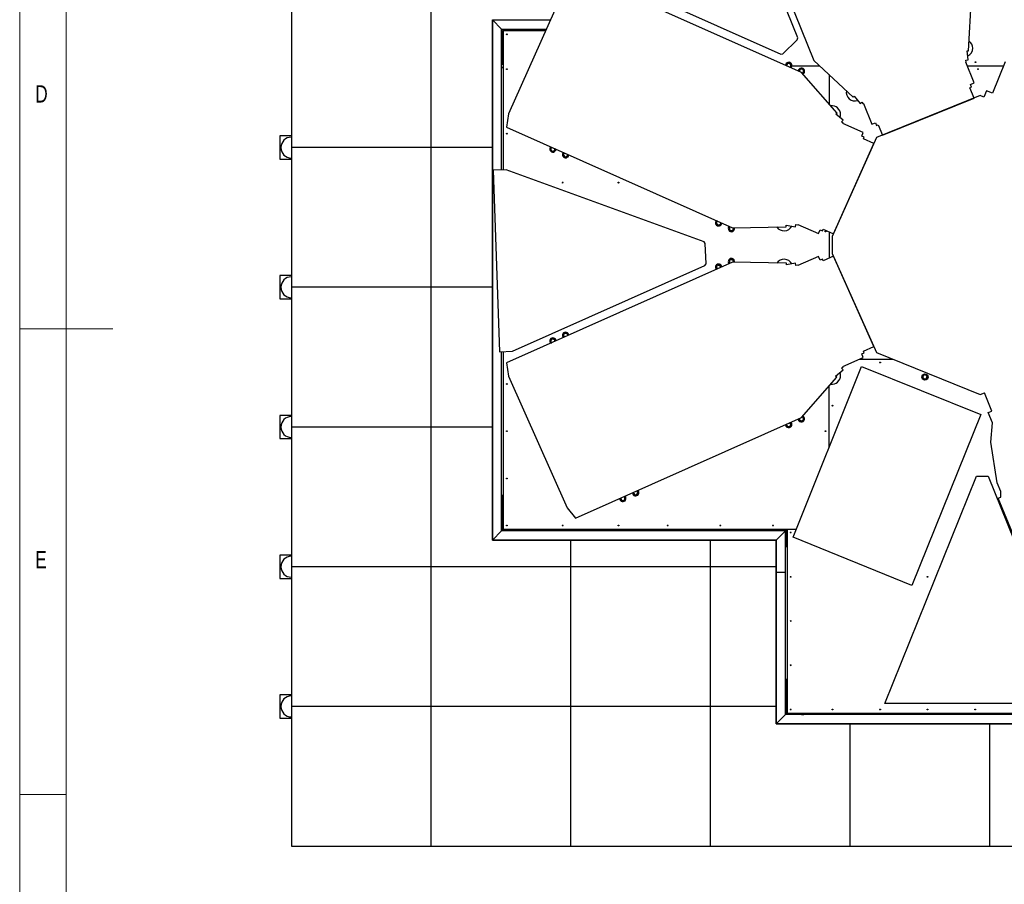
# Model space of a CAD drawing. Header units: millimetres. Extents: x 5 to 589, y 5 to 415.
# Tile 21 of 120: x 5 to 111, y 150 to 243. Entities that reach past the tile are written whole.
import ezdxf

# ---------------------------------------------------------------- set-up
doc = ezdxf.new("R2010")
doc.units = ezdxf.units.MM
doc.layers.add('NOTES', color=6, linetype='Continuous')
doc.layers.add('TRAIT-FORT', color=4, linetype='Continuous', lineweight=25)
doc.styles.add('SLDTEXTSTYLE0', font='TXT', dxfattribs={"width": 0.75})

msp = doc.modelspace()

# ---------------------------------------------------------------- linework, layer by layer
at = {"color": 7, "linetype": 'Continuous', "lineweight": 18}
for p, q in [((5, 415), (5, 5)), ((10, 410), (10, 10)), ((5, 210), (15, 210)), ((10, 160), (5, 160))]:
    msp.add_line(p, q, dxfattribs=at)
at = {"layer": 'TRAIT-FORT', "color": 4, "linetype": 'Continuous', "lineweight": 25}
for p, q in [((80.382, 263.464), (90.337, 238.824)), ((88.592, 241.276), (80.107, 262.276)), ((66.08, 248.73), (86.771, 239.518)), ((89.009, 237.542), (64.732, 248.351)), ((63.83, 247.247), (57.525, 233.087)), ((106.955, 239.867), (107.259, 245.661)), ((34.189, 244.476), (34.189, 229.476)), ((49.189, 244.476), (49.189, 229.476)), ((55.782, 243.192), (56.782, 242.192)), ((55.782, 187.342), (55.782, 243.192)), ((55.782, 243.192), (62.024, 243.192)), ((55.782, 243.192), (55.782, 229.476)), ((56.782, 227.083), (56.782, 242.192)), ((56.782, 242.192), (61.579, 242.192)), ((56.832, 238.392), (56.832, 242.142)), ((56.832, 242.142), (60.582, 242.142)), ((61.501, 242.017), (56.957, 242.017)), ((56.957, 242.017), (56.957, 227.089)), ((60.582, 242.142), (60.582, 242.017)), ((88.545, 241.058), (88.592, 241.276)), ((86.991, 239.557), (88.545, 241.058)), ((86.771, 239.518), (86.991, 239.557)), ((106.79, 239.876), (106.955, 239.867)), ((106.911, 238.89), (106.79, 239.876)), ((56.782, 238.908), (56.832, 238.908)), ((56.832, 238.858), (56.782, 238.858)), ((56.782, 238.108), (56.957, 238.108)), ((56.957, 238.058), (56.782, 238.058)), ((56.957, 238.392), (56.832, 238.392)), ((87.957, 238.267), (90.935, 238.267)), ((87.957, 238.267), (90.935, 238.267)), ((90.337, 238.824), (94.554, 234.893)), ((106.654, 238.649), (106.687, 238.662)), ((107.553, 236.424), (106.654, 238.649)), ((106.663, 238.86), (106.911, 238.89)), ((106.687, 238.662), (106.663, 238.86)), ((106.808, 238.267), (110.702, 238.267)), ((106.808, 238.267), (110.702, 238.267)), ((110.868, 238.68), (109.515, 235.33)), ((92.815, 233.163), (89.009, 237.542)), ((89.067, 237.475), (89.078, 237.479)), ((89.078, 237.479), (89.068, 237.474)), ((91.957, 237.314), (91.957, 234.15)), ((91.957, 237.314), (91.957, 234.151)), ((107.086, 235.911), (107.26, 235.982)), ((107.535, 234.799), (107.086, 235.911)), ((107.147, 236.26), (107.553, 236.424)), ((107.26, 235.982), (107.147, 236.26)), ((94.554, 234.893), (94.667, 235.014)), ((94.667, 235.014), (95.291, 234.196)), ((108.182, 235.06), (97.037, 230.557)), ((108.597, 234.892), (108.182, 235.06)), ((108.878, 235.588), (108.597, 234.892)), ((109.515, 235.33), (108.878, 235.588)), ((95.291, 234.196), (95.491, 234.346)), ((95.491, 234.346), (95.61, 234.187)), ((95.61, 234.187), (95.644, 234.2)), ((95.644, 234.2), (96.543, 231.975)), ((97.684, 230.818), (107.535, 234.799)), ((57.525, 233.087), (57.309, 231.678)), ((92.69, 233.055), (92.815, 233.163)), ((93.462, 232.43), (92.69, 233.055)), ((57.309, 231.678), (81.586, 220.869)), ((93.305, 232.235), (93.462, 232.43)), ((93.46, 232.11), (93.305, 232.235)), ((93.445, 232.077), (93.46, 232.11)), ((95.638, 231.101), (93.445, 232.077)), ((96.543, 231.975), (96.948, 232.139)), ((96.948, 232.139), (97.061, 231.861)), ((97.061, 231.861), (97.234, 231.931)), ((97.234, 231.931), (97.684, 230.818)), ((32.939, 230.726), (32.939, 228.226)), ((34.189, 230.726), (32.939, 230.726)), ((95.46, 230.702), (95.638, 231.101)), ((95.734, 230.58), (95.46, 230.702)), ((97.037, 230.557), (92.307, 219.932)), ((92.432, 220.214), (96.754, 229.92)), ((95.657, 230.408), (95.734, 230.58)), ((96.754, 229.92), (95.657, 230.408)), ((34.189, 229.476), (34.189, 214.476)), ((49.189, 229.476), (34.189, 229.476)), ((49.189, 229.476), (49.189, 214.476)), ((55.782, 229.476), (49.189, 229.476)), ((55.782, 229.476), (55.782, 214.476)), ((32.939, 228.226), (34.189, 228.226)), ((57.248, 227.099), (55.874, 227.051)), ((55.874, 227.051), (56.555, 207.563)), ((78.531, 219.353), (57.248, 227.099)), ((87.348, 221.136), (88.365, 220.981)), ((87.35, 220.97), (87.348, 221.136)), ((88.365, 220.981), (88.404, 221.228)), ((88.404, 221.228), (88.601, 221.196)), ((88.601, 221.196), (88.615, 221.229)), ((88.615, 221.229), (90.808, 220.253)), ((81.586, 220.869), (87.35, 220.97)), ((90.808, 220.253), (90.986, 220.653)), ((90.986, 220.653), (91.26, 220.531)), ((91.26, 220.531), (91.336, 220.702)), ((91.336, 220.702), (92.432, 220.214)), ((91.957, 220.425), (91.957, 217.608)), ((91.957, 220.425), (91.957, 217.608)), ((78.663, 219.172), (78.531, 219.353)), ((78.738, 217.013), (78.663, 219.172)), ((92.307, 219.932), (92.307, 218.101)), ((92.307, 218.101), (97.037, 207.476)), ((81.586, 217.164), (57.309, 206.355)), ((78.62, 216.824), (78.738, 217.013)), ((87.387, 217.063), (81.586, 217.164)), ((87.384, 216.897), (87.387, 217.063)), ((88.365, 217.053), (87.384, 216.897)), ((88.404, 216.806), (88.365, 217.053)), ((90.808, 217.781), (88.615, 216.804)), ((90.986, 217.381), (90.808, 217.781)), ((91.26, 217.503), (90.986, 217.381)), ((91.336, 217.332), (91.26, 217.503)), ((92.432, 217.82), (91.336, 217.332)), ((96.754, 208.113), (92.432, 217.82)), ((57.929, 207.611), (78.62, 216.824)), ((88.601, 216.837), (88.404, 216.806)), ((88.615, 216.804), (88.601, 216.837)), ((32.939, 215.726), (32.939, 213.226)), ((34.189, 215.726), (32.939, 215.726)), ((34.189, 214.476), (34.189, 199.476)), ((49.189, 214.476), (34.189, 214.476)), ((49.189, 214.476), (49.189, 199.476)), ((55.782, 214.476), (49.189, 214.476)), ((55.782, 214.476), (55.782, 199.476)), ((32.939, 213.226), (34.189, 213.226)), ((56.555, 207.563), (57.929, 207.611)), ((56.782, 188.342), (56.782, 207.571)), ((56.957, 207.577), (56.957, 188.517)), ((95.46, 207.332), (95.734, 207.454)), ((95.657, 207.625), (96.754, 208.113)), ((95.734, 207.454), (95.657, 207.625)), ((97.037, 207.476), (108.182, 202.974)), ((57.309, 206.355), (57.525, 204.946)), ((93.445, 205.956), (95.638, 206.932)), ((95.266, 206.767), (98.793, 206.767)), ((95.266, 206.767), (98.793, 206.767)), ((95.638, 206.932), (95.46, 207.332)), ((88.097, 187.657), (95.451, 205.96)), ((92.666, 204.952), (93.462, 205.604)), ((93.305, 205.798), (93.46, 205.923)), ((93.462, 205.604), (93.305, 205.798)), ((93.46, 205.923), (93.445, 205.956)), ((95.451, 205.96), (108.267, 200.809)), ((57.525, 204.946), (63.83, 190.786)), ((89.009, 200.492), (92.791, 204.843)), ((92.791, 204.843), (92.666, 204.952)), ((91.957, 197.264), (91.957, 203.883)), ((91.957, 197.264), (91.957, 203.883)), ((108.182, 202.974), (108.664, 203.142)), ((109.451, 201.194), (108.664, 203.142)), ((109.054, 201.042), (109.451, 201.194)), ((109.506, 199.922), (109.054, 201.042)), ((32.939, 200.726), (32.939, 198.226)), ((34.189, 200.726), (32.939, 200.726)), ((64.732, 189.683), (89.009, 200.492)), ((88.769, 200.385), (88.768, 200.376)), ((88.77, 200.385), (88.768, 200.376)), ((108.267, 200.809), (100.85, 182.451)), ((49.189, 199.476), (34.189, 199.476)), ((34.189, 199.476), (34.189, 184.476)), ((49.189, 199.476), (49.189, 184.476)), ((55.782, 199.476), (49.189, 199.476)), ((55.782, 199.476), (55.782, 187.342)), ((87.399, 199.775), (87.398, 199.766)), ((87.399, 199.775), (87.398, 199.766)), ((87.757, 199.916), (87.741, 199.927)), ((109.341, 197.856), (109.506, 199.922)), ((32.939, 198.226), (34.189, 198.226)), ((110.025, 193.499), (109.341, 197.856)), ((97.933, 169.8), (107.786, 194.187)), ((107.786, 194.187), (109.046, 194.187)), ((109.046, 194.187), (118.899, 169.8)), ((110.404, 192.563), (110.025, 193.499)), ((110.404, 191.953), (110.404, 192.563)), ((56.832, 192.142), (56.957, 192.142)), ((56.832, 188.392), (56.832, 192.142)), ((110.128, 191.842), (110.404, 191.953)), ((117.915, 172.905), (110.128, 191.842)), ((63.83, 190.786), (64.732, 189.683)), ((55.782, 187.342), (56.782, 188.342)), ((87.282, 188.342), (56.782, 188.342)), ((60.582, 188.392), (56.832, 188.392)), ((56.957, 188.517), (88.442, 188.517)), ((57.876, 188.392), (57.876, 188.342)), ((58.452, 188.392), (58.451, 188.377)), ((58.451, 188.377), (58.451, 188.37)), ((58.492, 188.342), (58.499, 188.353)), ((58.759, 188.35), (58.764, 188.342)), ((58.801, 188.377), (58.8, 188.392)), ((58.801, 188.37), (58.801, 188.377)), ((59.376, 188.342), (59.376, 188.392)), ((60.582, 188.517), (60.582, 188.392)), ((86.282, 187.342), (87.282, 188.342)), ((86.332, 188.392), (86.332, 188.517)), ((87.457, 188.392), (86.332, 188.392)), ((87.282, 183.842), (87.282, 188.342)), ((87.376, 188.392), (87.376, 187.377)), ((87.457, 188.517), (87.457, 188.517)), ((87.457, 188.517), (87.457, 168.767)), ((87.457, 188.517), (88.442, 188.517)), ((86.282, 187.342), (55.782, 187.342)), ((55.782, 187.342), (64.189, 187.342)), ((64.189, 187.342), (79.189, 187.342)), ((64.189, 187.342), (64.189, 184.476)), ((79.189, 187.342), (86.282, 187.342)), ((79.189, 187.342), (79.189, 184.476)), ((86.282, 183.842), (86.282, 187.342)), ((86.282, 187.342), (86.282, 184.476)), ((87.376, 187.177), (87.376, 187.377)), ((100.85, 182.451), (88.097, 187.657)), ((87.376, 187.177), (87.376, 186.682)), ((34.189, 185.726), (32.939, 185.726)), ((32.939, 185.726), (32.939, 183.226)), ((34.189, 184.476), (34.189, 169.476)), ((49.189, 184.476), (34.189, 184.476)), ((49.189, 184.476), (49.189, 169.476)), ((64.189, 184.476), (49.189, 184.476)), ((64.189, 184.476), (64.189, 169.476)), ((79.189, 184.476), (64.189, 184.476)), ((86.282, 184.476), (79.189, 184.476)), ((79.189, 184.476), (79.189, 169.476)), ((86.282, 184.476), (86.282, 169.476)), ((32.939, 183.226), (34.189, 183.226)), ((87.282, 183.842), (86.282, 183.842)), ((87.282, 183.842), (86.282, 183.842)), ((86.282, 167.592), (86.282, 183.842)), ((86.607, 183.842), (86.607, 183.842)), ((86.807, 183.842), (86.807, 183.842)), ((87.007, 183.842), (87.007, 183.842)), ((87.207, 183.842), (87.207, 183.842)), ((87.282, 168.592), (87.282, 183.842)), ((87.332, 172.392), (87.457, 172.392)), ((87.332, 168.642), (87.332, 172.392)), ((32.939, 170.726), (32.939, 168.226)), ((34.189, 170.726), (32.939, 170.726)), ((49.189, 169.476), (34.189, 169.476)), ((34.189, 169.476), (34.189, 154.476)), ((49.189, 169.476), (49.189, 154.476)), ((64.189, 169.476), (49.189, 169.476)), ((64.189, 169.476), (64.189, 154.476)), ((79.189, 169.476), (64.189, 169.476)), ((79.189, 169.476), (79.189, 154.476)), ((86.282, 169.476), (79.189, 169.476)), ((86.282, 169.476), (86.282, 167.592)), ((118.899, 169.8), (97.933, 169.8)), ((32.939, 168.226), (34.189, 168.226)), ((86.282, 167.592), (87.282, 168.592)), ((138.632, 168.592), (87.282, 168.592)), ((91.082, 168.642), (87.332, 168.642)), ((87.457, 168.767), (138.457, 168.767)), ((88.376, 168.642), (88.376, 168.592)), ((88.952, 168.642), (88.951, 168.627)), ((88.951, 168.627), (88.951, 168.62)), ((88.992, 168.592), (88.999, 168.603)), ((89.259, 168.6), (89.264, 168.592)), ((89.301, 168.627), (89.3, 168.642)), ((89.301, 168.62), (89.301, 168.627)), ((89.876, 168.592), (89.876, 168.642)), ((91.082, 168.767), (91.082, 168.642)), ((139.632, 167.592), (86.282, 167.592)), ((86.282, 167.592), (94.189, 167.592)), ((94.189, 167.592), (94.189, 154.476)), ((94.189, 167.592), (109.189, 167.592)), ((109.189, 167.592), (109.189, 154.476)), ((109.189, 167.592), (124.189, 167.592)), ((34.189, 154.476), (49.189, 154.476)), ((49.189, 154.476), (64.189, 154.476)), ((64.189, 154.476), (79.189, 154.476)), ((79.189, 154.476), (94.189, 154.476)), ((94.189, 154.476), (109.189, 154.476)), ((109.189, 154.476), (124.189, 154.476))]:
    msp.add_line(p, q, dxfattribs=at)
for centre, radius in [((57.332, 241.642), 0.0425), ((107.682, 238.642), 0.0425), ((57.332, 237.892), 0.0425), ((107.957, 237.892), 0.0425), ((57.332, 230.967), 0.0425), ((63.332, 225.717), 0.0425), ((69.332, 225.717), 0.0425), ((91.582, 220.467), 0.0425), ((97.436, 206.392), 0.0425), ((102.257, 204.842), 0.338), ((57.332, 204.092), 0.0425), ((92.332, 201.767), 0.0425), ((57.332, 199.025), 0.0425), ((91.582, 199.025), 0.0425), ((57.332, 193.958), 0.0425), ((57.332, 188.892), 0.0425), ((63.332, 188.892), 0.0425), ((69.332, 188.892), 0.0425), ((74.622, 188.892), 0.0425), ((80.275, 188.892), 0.0425), ((85.929, 188.892), 0.0425), ((87.832, 188.142), 0.0425), ((87.832, 183.392), 0.0425), ((102.54, 183.392), 0.0425), ((87.832, 178.642), 0.0425), ((87.832, 173.892), 0.0425), ((87.832, 169.142), 0.0425), ((92.332, 169.142), 0.0425), ((97.436, 169.142), 0.0425), ((102.54, 169.142), 0.0425), ((107.644, 169.142), 0.0425)]:
    msp.add_circle(centre, radius, dxfattribs=at)
for centre, radius, start, end in [((106.453, 240.159), 0.938, 295.64994, 0), ((106.453, 240.159), 0.938, 0, 53.572), ((87.621, 238.296), 0.338, 314.26154, 177.73846), ((87.621, 238.296), 0.225, 172.68978, 189.74899), ((87.621, 238.296), 0.225, 112.68978, 172.68978), ((87.621, 238.296), 0.225, 52.68978, 112.68978), ((87.621, 238.296), 0.225, 302.25101, 352.68978), ((87.621, 238.296), 0.225, 352.68978, 52.68978), ((88.991, 237.686), 0.338, 297.00989, 177.73846), ((88.991, 237.686), 0.225, 172.68978, 189.74899), ((88.991, 237.686), 0.225, 112.68978, 172.68978), ((88.991, 237.686), 0.225, 52.68978, 112.68978), ((88.991, 237.686), 0.225, 292.68978, 352.68978), ((88.991, 237.686), 0.225, 352.68978, 52.68978), ((94.739, 235.426), 0.938, 170.428, 288.19556), ((92.252, 233.024), 0.938, 0, 97.572), ((92.252, 233.024), 0.938, 339.64994, 0), ((34.189, 229.476), 1.125, 90, 270), ((62.282, 229.327), 0.338, 134.26154, 357.73846), ((62.282, 229.327), 0.225, 142.81324, 202.81324), ((62.282, 229.327), 0.225, 202.81324, 262.81324), ((62.282, 229.327), 0.225, 122.25101, 142.81324), ((62.282, 229.327), 0.225, 262.81324, 322.81324), ((62.282, 229.327), 0.225, 322.81324, 9.74899), ((63.653, 228.717), 0.337, 134.26154, 357.73846), ((63.653, 228.717), 0.225, 142.81324, 202.81324), ((63.653, 228.717), 0.225, 202.81324, 262.81324), ((63.653, 228.717), 0.225, 122.25101, 142.81324), ((63.653, 228.717), 0.225, 262.81324, 322.81324), ((63.653, 228.717), 0.225, 322.81324, 9.74899), ((80.096, 221.396), 0.338, 134.26154, 357.73846), ((80.096, 221.396), 0.225, 142.81324, 202.81324), ((80.096, 221.396), 0.225, 202.81324, 262.81324), ((80.096, 221.396), 0.225, 122.25101, 142.81324), ((80.096, 221.396), 0.225, 262.81324, 322.81324), ((80.096, 221.396), 0.225, 322.81324, 9.74899), ((81.467, 220.786), 0.338, 134.26154, 14.99011), ((81.467, 220.786), 0.225, 142.81324, 202.81324), ((81.467, 220.786), 0.225, 202.81324, 262.81324), ((81.467, 220.786), 0.225, 122.25101, 142.81324), ((81.467, 220.786), 0.225, 262.81324, 322.81324), ((81.467, 220.786), 0.225, 322.81324, 22.81324), ((87.113, 221.482), 0.938, 214.428, 332.19556), ((80.096, 216.638), 0.338, 73.53109, 225.73846), ((80.096, 216.638), 0.225, 82.81324, 142.81324), ((80.096, 216.638), 0.225, 22.81324, 82.81324), ((80.096, 216.638), 0.338, 2.26154, 73.53109), ((81.467, 217.248), 0.338, 73.53109, 225.73846), ((81.467, 217.248), 0.225, 142.81324, 202.81324), ((81.467, 217.248), 0.225, 202.81324, 237.74899), ((81.467, 217.248), 0.225, 82.81324, 142.81324), ((81.467, 217.248), 0.225, 22.81324, 82.81324), ((81.467, 217.248), 0.338, 345.00989, 73.53109), ((81.467, 217.248), 0.225, 337.7381, 22.81324), ((87.113, 216.551), 0.938, 27.64994, 145.572), ((92.332, 217.767), 0.0425, 34.32857, 193.67143), ((80.096, 216.638), 0.225, 142.81324, 202.81324), ((80.096, 216.638), 0.225, 202.81324, 237.74899), ((80.096, 216.638), 0.225, 350.25101, 22.81324), ((34.189, 214.476), 1.125, 90, 270), ((63.653, 209.316), 0.338, 73.53109, 225.73846), ((63.653, 209.316), 0.225, 82.81324, 142.81324), ((63.653, 209.316), 0.225, 22.81324, 82.81324), ((63.653, 209.316), 0.338, 2.26154, 73.53109), ((62.282, 208.706), 0.338, 73.53109, 225.73846), ((62.282, 208.706), 0.225, 142.81324, 202.81324), ((62.282, 208.706), 0.225, 202.81324, 237.74899), ((62.282, 208.706), 0.225, 82.81324, 142.81324), ((62.282, 208.706), 0.225, 22.81324, 82.81324), ((62.282, 208.706), 0.338, 2.26154, 73.53109), ((62.282, 208.706), 0.225, 350.25101, 22.81324), ((63.653, 209.316), 0.225, 142.81324, 202.81324), ((63.653, 209.316), 0.225, 202.81324, 237.74899), ((63.653, 209.316), 0.225, 350.25101, 22.81324), ((92.252, 205.01), 0.938, 0, 20.19556), ((92.252, 205.01), 0.938, 262.428, 0), ((102.257, 204.842), 0.225, 172.68978, 232.68978), ((102.257, 204.842), 0.225, 112.68978, 172.68978), ((102.257, 204.842), 0.225, 232.68978, 292.68978), ((102.257, 204.842), 0.225, 52.68978, 112.68978), ((102.257, 204.842), 0.225, 292.68978, 352.68978), ((102.257, 204.842), 0.225, 352.68978, 52.68978), ((34.189, 199.476), 1.125, 90, 270), ((87.621, 199.737), 0.338, 283.40764, 45.73846), ((88.991, 200.347), 0.338, 182.26154, 283.40764), ((88.991, 200.347), 0.225, 172.68978, 232.68978), ((88.991, 200.347), 0.225, 232.68978, 292.68978), ((88.991, 200.347), 0.225, 52.68978, 70.2619), ((88.991, 200.347), 0.338, 283.40764, 62.99011), ((88.991, 200.347), 0.225, 292.68978, 352.68978), ((88.991, 200.347), 0.225, 352.68978, 52.68978), ((87.621, 199.737), 0.338, 182.26154, 283.40764), ((87.621, 199.737), 0.225, 172.68978, 232.68978), ((87.621, 199.737), 0.225, 232.68978, 292.68978), ((87.621, 199.737), 0.225, 292.68978, 352.68978), ((87.621, 199.737), 0.225, 352.68978, 52.68978), ((71.177, 192.421), 0.338, 183.13554, 44.86446), ((71.177, 192.421), 0.225, 22.81324, 56.29224), ((69.807, 191.806), 0.337, 182.26154, 45.73846), ((69.807, 191.806), 0.225, 170.25101, 202.81324), ((69.807, 191.806), 0.225, 202.81324, 262.81324), ((69.807, 191.806), 0.225, 262.81324, 322.81324), ((69.807, 191.806), 0.225, 22.81324, 57.74899), ((69.807, 191.806), 0.225, 322.81324, 22.81324), ((71.177, 192.421), 0.225, 171.70776, 202.81324), ((71.177, 192.421), 0.225, 202.81324, 262.81324), ((71.177, 192.421), 0.225, 262.81324, 322.81324), ((71.177, 192.421), 0.225, 322.81324, 22.81324), ((58.626, 188.127), 0.3, 117.91202, 134.19259), ((58.626, 188.127), 0.225, 89.24965, 107.05942), ((58.626, 188.127), 0.225, 72.94058, 89.24965), ((58.626, 188.127), 0.3, 45.80741, 62.08798), ((87.488, 186.689), 0.112, 183.41093, 253.77457), ((34.189, 184.476), 1.125, 90, 270), ((34.189, 169.476), 1.125, 90, 270), ((89.126, 168.377), 0.3, 117.91202, 134.19259), ((89.126, 168.377), 0.225, 89.24965, 107.05942), ((89.126, 168.377), 0.225, 72.94058, 89.24965), ((89.126, 168.377), 0.3, 45.80741, 62.08798)]:
    msp.add_arc(centre, radius, start, end, dxfattribs=at)
for points, knots in [([(87.398, 238.325), (87.398, 238.322), (87.396, 238.307), (87.393, 238.286), (87.391, 238.269), (87.39, 238.262)], [0, 0, 0, 0, 0.1458481, 0.6937178, 1, 1, 1, 1]), ([(87.414, 238.454), (87.413, 238.443), (87.41, 238.423), (87.406, 238.391), (87.402, 238.358), (87.399, 238.336), (87.398, 238.325)], [0, 0, 0, 0, 0.2472686, 0.4953626, 0.746874, 1, 1, 1, 1]), ([(87.534, 238.504), (87.525, 238.5), (87.509, 238.493), (87.484, 238.483), (87.461, 238.473), (87.437, 238.463), (87.422, 238.457), (87.414, 238.454)], [0, 0, 0, 0, 0.21908612, 0.41283615, 0.60727282, 0.8034231, 1, 1, 1, 1]), ([(87.654, 238.554), (87.647, 238.551), (87.631, 238.544), (87.608, 238.535), (87.583, 238.525), (87.559, 238.514), (87.543, 238.507), (87.534, 238.504)], [0, 0, 0, 0, 0.1947331, 0.3943865, 0.5945898, 0.7968571, 1, 1, 1, 1]), ([(87.757, 238.475), (87.755, 238.477), (87.745, 238.485), (87.726, 238.499), (87.702, 238.518), (87.678, 238.536), (87.662, 238.548), (87.654, 238.554)], [0, 0, 0, 0, 0.0700556, 0.2998126, 0.5308313, 0.7650256, 1, 1, 1, 1]), ([(87.828, 238.139), (87.82, 238.136), (87.805, 238.129), (87.781, 238.119), (87.761, 238.111), (87.749, 238.106), (87.745, 238.104)], [0, 0, 0, 0, 0.2807481, 0.5685899, 0.8572245, 1, 1, 1, 1]), ([(87.861, 238.397), (87.852, 238.403), (87.836, 238.416), (87.81, 238.435), (87.784, 238.455), (87.766, 238.469), (87.757, 238.475)], [0, 0, 0, 0, 0.2472686, 0.4953626, 0.746874, 1, 1, 1, 1]), ([(87.844, 238.268), (87.844, 238.265), (87.842, 238.252), (87.839, 238.229), (87.835, 238.198), (87.832, 238.169), (87.829, 238.149), (87.828, 238.139)], [0, 0, 0, 0, 0.0700556, 0.2998126, 0.5308313, 0.7650256, 1, 1, 1, 1]), ([(87.861, 238.397), (87.859, 238.386), (87.857, 238.365), (87.853, 238.333), (87.849, 238.301), (87.846, 238.279), (87.844, 238.268)], [0, 0, 0, 0, 0.2472686, 0.4953626, 0.746874, 1, 1, 1, 1]), ([(88.768, 237.715), (88.768, 237.712), (88.766, 237.697), (88.763, 237.677), (88.761, 237.66), (88.76, 237.654)], [0, 0, 0, 0, 0.1505966, 0.7163034, 1, 1, 1, 1]), ([(88.785, 237.844), (88.783, 237.833), (88.781, 237.813), (88.777, 237.781), (88.772, 237.748), (88.77, 237.726), (88.768, 237.715)], [0, 0, 0, 0, 0.2472686, 0.4953626, 0.746874, 1, 1, 1, 1]), ([(88.905, 237.894), (88.896, 237.89), (88.879, 237.883), (88.854, 237.873), (88.831, 237.863), (88.808, 237.853), (88.792, 237.847), (88.785, 237.844)], [0, 0, 0, 0, 0.21908612, 0.41283615, 0.60727282, 0.8034231, 1, 1, 1, 1]), ([(89.024, 237.944), (89.017, 237.941), (89.001, 237.934), (88.978, 237.924), (88.954, 237.914), (88.929, 237.904), (88.913, 237.897), (88.905, 237.894)], [0, 0, 0, 0, 0.1947331, 0.3943865, 0.5945898, 0.7968571, 1, 1, 1, 1]), ([(89.128, 237.865), (89.125, 237.867), (89.115, 237.875), (89.096, 237.889), (89.072, 237.908), (89.048, 237.926), (89.032, 237.938), (89.024, 237.944)], [0, 0, 0, 0, 0.0700556, 0.2998126, 0.5308313, 0.7650256, 1, 1, 1, 1]), ([(89.198, 237.529), (89.19, 237.526), (89.175, 237.519), (89.151, 237.509), (89.127, 237.499), (89.103, 237.489), (89.086, 237.482), (89.078, 237.479)], [0, 0, 0, 0, 0.1947331, 0.3943865, 0.5945898, 0.7968571, 1, 1, 1, 1]), ([(89.231, 237.787), (89.223, 237.793), (89.206, 237.806), (89.18, 237.825), (89.154, 237.845), (89.137, 237.858), (89.128, 237.865)], [0, 0, 0, 0, 0.2472686, 0.4953626, 0.746874, 1, 1, 1, 1]), ([(89.215, 237.658), (89.214, 237.655), (89.213, 237.642), (89.21, 237.618), (89.206, 237.588), (89.202, 237.558), (89.199, 237.539), (89.198, 237.529)], [0, 0, 0, 0, 0.0700556, 0.2998126, 0.5308313, 0.7650256, 1, 1, 1, 1]), ([(89.231, 237.787), (89.23, 237.776), (89.227, 237.755), (89.223, 237.723), (89.219, 237.691), (89.216, 237.669), (89.215, 237.658)], [0, 0, 0, 0, 0.2472686, 0.4953626, 0.746874, 1, 1, 1, 1]), ([(62.025, 229.36), (62.031, 229.368), (62.044, 229.385), (62.063, 229.41), (62.083, 229.437), (62.096, 229.454), (62.103, 229.463)], [0, 0, 0, 0, 0.2472686, 0.4953626, 0.746874, 1, 1, 1, 1]), ([(62.025, 229.36), (62.029, 229.35), (62.037, 229.331), (62.049, 229.301), (62.062, 229.271), (62.071, 229.25), (62.075, 229.24)], [0, 0, 0, 0, 0.2472686, 0.4953626, 0.746874, 1, 1, 1, 1]), ([(62.075, 229.24), (62.076, 229.237), (62.081, 229.225), (62.09, 229.203), (62.106, 229.166), (62.118, 229.139), (62.125, 229.12)], [0, 0, 0, 0, 0.0700685, 0.2998677, 0.5309287, 1, 1, 1, 1]), ([(62.103, 229.463), (62.105, 229.466), (62.113, 229.476), (62.127, 229.495), (62.14, 229.512), (62.148, 229.522), (62.149, 229.523)], [0, 0, 0, 0, 0.1212975, 0.5191095, 0.9191059, 1, 1, 1, 1]), ([(62.125, 229.12), (62.133, 229.119), (62.15, 229.117), (62.175, 229.114), (62.201, 229.111), (62.228, 229.107), (62.245, 229.105), (62.254, 229.104)], [0, 0, 0, 0, 0.1947331, 0.3943865, 0.5945898, 0.7968571, 1, 1, 1, 1]), ([(62.254, 229.104), (62.264, 229.103), (62.282, 229.1), (62.308, 229.097), (62.333, 229.094), (62.358, 229.091), (62.375, 229.089), (62.383, 229.088)], [0, 0, 0, 0, 0.2190861, 0.4128361, 0.6072728, 0.8034231, 1, 1, 1, 1]), ([(62.383, 229.088), (62.389, 229.096), (62.402, 229.113), (62.422, 229.138), (62.441, 229.165), (62.455, 229.182), (62.462, 229.191)], [0, 0, 0, 0, 0.2472686, 0.4953626, 0.746874, 1, 1, 1, 1]), ([(62.462, 229.191), (62.463, 229.194), (62.471, 229.204), (62.486, 229.223), (62.51, 229.255), (62.528, 229.279), (62.54, 229.295)], [0, 0, 0, 0, 0.0700685, 0.2998677, 0.5309287, 1, 1, 1, 1]), ([(62.512, 229.362), (62.513, 229.358), (62.519, 229.345), (62.529, 229.322), (62.536, 229.304), (62.54, 229.295)], [0, 0, 0, 0, 0.1705032, 0.5845619, 1, 1, 1, 1]), ([(63.395, 228.75), (63.401, 228.758), (63.414, 228.775), (63.433, 228.8), (63.453, 228.827), (63.467, 228.844), (63.473, 228.853)], [0, 0, 0, 0, 0.2472686, 0.4953626, 0.746874, 1, 1, 1, 1]), ([(63.395, 228.75), (63.399, 228.74), (63.407, 228.721), (63.42, 228.691), (63.432, 228.661), (63.441, 228.64), (63.445, 228.63)], [0, 0, 0, 0, 0.2472686, 0.4953626, 0.746874, 1, 1, 1, 1]), ([(63.445, 228.63), (63.446, 228.627), (63.452, 228.615), (63.461, 228.593), (63.476, 228.556), (63.488, 228.528), (63.496, 228.51)], [0, 0, 0, 0, 0.07006848, 0.29986767, 0.53092872, 1, 1, 1, 1]), ([(63.473, 228.853), (63.475, 228.856), (63.483, 228.866), (63.497, 228.885), (63.511, 228.902), (63.518, 228.912), (63.519, 228.913)], [0, 0, 0, 0, 0.12129754, 0.51910947, 0.91910585, 1, 1, 1, 1]), ([(63.496, 228.51), (63.504, 228.509), (63.52, 228.507), (63.546, 228.504), (63.572, 228.5), (63.598, 228.497), (63.616, 228.495), (63.625, 228.494)], [0, 0, 0, 0, 0.1947331, 0.3943865, 0.5945898, 0.7968571, 1, 1, 1, 1]), ([(63.753, 228.478), (63.76, 228.486), (63.772, 228.503), (63.792, 228.528), (63.812, 228.555), (63.825, 228.572), (63.832, 228.581)], [0, 0, 0, 0, 0.2472686, 0.4953626, 0.746874, 1, 1, 1, 1]), ([(63.832, 228.581), (63.834, 228.584), (63.842, 228.594), (63.856, 228.613), (63.88, 228.645), (63.898, 228.669), (63.91, 228.685)], [0, 0, 0, 0, 0.0700685, 0.2998677, 0.5309287, 1, 1, 1, 1]), ([(63.882, 228.752), (63.884, 228.748), (63.889, 228.735), (63.899, 228.712), (63.907, 228.694), (63.91, 228.685)], [0, 0, 0, 0, 0.1705032, 0.5845619, 1, 1, 1, 1]), ([(63.625, 228.494), (63.634, 228.493), (63.652, 228.49), (63.678, 228.487), (63.704, 228.484), (63.729, 228.481), (63.745, 228.479), (63.753, 228.478)], [0, 0, 0, 0, 0.2190861, 0.4128361, 0.6072728, 0.8034231, 1, 1, 1, 1]), ([(79.839, 221.428), (79.845, 221.437), (79.858, 221.453), (79.877, 221.479), (79.897, 221.505), (79.91, 221.523), (79.917, 221.532)], [0, 0, 0, 0, 0.2472686, 0.4953626, 0.746874, 1, 1, 1, 1]), ([(79.839, 221.428), (79.843, 221.419), (79.851, 221.399), (79.863, 221.37), (79.876, 221.339), (79.885, 221.319), (79.889, 221.309)], [0, 0, 0, 0, 0.2472686, 0.4953626, 0.746874, 1, 1, 1, 1]), ([(79.889, 221.309), (79.89, 221.306), (79.895, 221.294), (79.904, 221.272), (79.92, 221.235), (79.932, 221.207), (79.939, 221.189)], [0, 0, 0, 0, 0.0700685, 0.2998677, 0.5309287, 1, 1, 1, 1]), ([(79.917, 221.532), (79.919, 221.534), (79.927, 221.545), (79.941, 221.563), (79.955, 221.581), (79.962, 221.59), (79.963, 221.592)], [0, 0, 0, 0, 0.1212975, 0.5191095, 0.9191058, 1, 1, 1, 1]), ([(79.939, 221.189), (79.948, 221.188), (79.964, 221.186), (79.99, 221.182), (80.015, 221.179), (80.042, 221.176), (80.059, 221.174), (80.068, 221.173)], [0, 0, 0, 0, 0.1947331, 0.3943865, 0.5945898, 0.7968571, 1, 1, 1, 1]), ([(80.068, 221.173), (80.078, 221.171), (80.096, 221.169), (80.122, 221.166), (80.147, 221.163), (80.172, 221.159), (80.189, 221.157), (80.197, 221.156)], [0, 0, 0, 0, 0.2190861, 0.4128361, 0.6072728, 0.8034231, 1, 1, 1, 1]), ([(80.197, 221.156), (80.204, 221.165), (80.216, 221.181), (80.236, 221.207), (80.256, 221.233), (80.269, 221.251), (80.276, 221.26)], [0, 0, 0, 0, 0.2472686, 0.4953626, 0.746874, 1, 1, 1, 1]), ([(80.276, 221.26), (80.278, 221.262), (80.286, 221.273), (80.3, 221.291), (80.324, 221.324), (80.342, 221.347), (80.354, 221.363)], [0, 0, 0, 0, 0.0700685, 0.2998677, 0.5309287, 1, 1, 1, 1]), ([(80.326, 221.43), (80.328, 221.427), (80.333, 221.413), (80.343, 221.391), (80.35, 221.372), (80.354, 221.363)], [0, 0, 0, 0, 0.1705032, 0.584562, 1, 1, 1, 1]), ([(81.209, 220.818), (81.215, 220.827), (81.228, 220.843), (81.248, 220.869), (81.267, 220.895), (81.281, 220.913), (81.288, 220.922)], [0, 0, 0, 0, 0.2472686, 0.4953626, 0.746874, 1, 1, 1, 1]), ([(81.209, 220.818), (81.213, 220.809), (81.221, 220.789), (81.234, 220.759), (81.246, 220.729), (81.255, 220.709), (81.259, 220.698)], [0, 0, 0, 0, 0.2472686, 0.4953626, 0.746874, 1, 1, 1, 1]), ([(81.259, 220.698), (81.261, 220.696), (81.266, 220.683), (81.275, 220.662), (81.29, 220.625), (81.302, 220.597), (81.31, 220.579)], [0, 0, 0, 0, 0.0700685, 0.2998677, 0.5309287, 1, 1, 1, 1]), ([(81.288, 220.922), (81.289, 220.924), (81.297, 220.935), (81.311, 220.953), (81.325, 220.971), (81.332, 220.98), (81.333, 220.982)], [0, 0, 0, 0, 0.1212975, 0.5191095, 0.9191058, 1, 1, 1, 1]), ([(81.31, 220.579), (81.318, 220.578), (81.335, 220.576), (81.36, 220.572), (81.386, 220.569), (81.412, 220.566), (81.43, 220.564), (81.439, 220.562)], [0, 0, 0, 0, 0.1947331, 0.3943865, 0.5945898, 0.7968571, 1, 1, 1, 1]), ([(81.439, 220.562), (81.448, 220.561), (81.466, 220.559), (81.493, 220.556), (81.518, 220.552), (81.543, 220.549), (81.559, 220.547), (81.568, 220.546)], [0, 0, 0, 0, 0.2190861, 0.4128361, 0.6072728, 0.8034231, 1, 1, 1, 1]), ([(81.568, 220.546), (81.574, 220.555), (81.587, 220.571), (81.606, 220.597), (81.626, 220.623), (81.639, 220.641), (81.646, 220.65)], [0, 0, 0, 0, 0.2472686, 0.4953626, 0.746874, 1, 1, 1, 1]), ([(81.646, 220.65), (81.648, 220.652), (81.656, 220.663), (81.67, 220.681), (81.694, 220.714), (81.712, 220.737), (81.725, 220.753)], [0, 0, 0, 0, 0.0700685, 0.2998677, 0.5309287, 1, 1, 1, 1]), ([(81.674, 220.873), (81.675, 220.87), (81.68, 220.858), (81.69, 220.836), (81.701, 220.809), (81.713, 220.781), (81.721, 220.762), (81.725, 220.753)], [0, 0, 0, 0, 0.0700556, 0.2998126, 0.5308313, 0.7650256, 1, 1, 1, 1]), ([(79.917, 216.774), (79.919, 216.776), (79.927, 216.787), (79.941, 216.805), (79.966, 216.837), (79.984, 216.861), (79.996, 216.877)], [0, 0, 0, 0, 0.07006848, 0.29986767, 0.53092872, 1, 1, 1, 1]), ([(79.996, 216.877), (80.004, 216.876), (80.021, 216.874), (80.046, 216.871), (80.072, 216.868), (80.098, 216.864), (80.116, 216.862), (80.125, 216.861)], [0, 0, 0, 0, 0.1947331, 0.3943865, 0.5945898, 0.7968571, 1, 1, 1, 1]), ([(80.125, 216.861), (80.134, 216.86), (80.152, 216.857), (80.179, 216.854), (80.204, 216.851), (80.229, 216.848), (80.245, 216.846), (80.254, 216.845)], [0, 0, 0, 0, 0.2190861, 0.4128361, 0.6072728, 0.8034231, 1, 1, 1, 1]), ([(81.209, 217.28), (81.215, 217.289), (81.228, 217.305), (81.248, 217.331), (81.267, 217.357), (81.281, 217.375), (81.288, 217.384)], [0, 0, 0, 0, 0.2472686, 0.4953626, 0.746874, 1, 1, 1, 1]), ([(81.209, 217.28), (81.213, 217.271), (81.221, 217.251), (81.234, 217.222), (81.246, 217.191), (81.255, 217.171), (81.259, 217.161)], [0, 0, 0, 0, 0.2472686, 0.4953626, 0.746874, 1, 1, 1, 1]), ([(81.259, 217.161), (81.261, 217.158), (81.266, 217.146), (81.275, 217.124), (81.29, 217.087), (81.302, 217.059), (81.31, 217.041)], [0, 0, 0, 0, 0.0700685, 0.2998677, 0.5309287, 1, 1, 1, 1]), ([(81.288, 217.384), (81.289, 217.386), (81.297, 217.397), (81.311, 217.415), (81.336, 217.448), (81.354, 217.471), (81.366, 217.487)], [0, 0, 0, 0, 0.07006848, 0.29986767, 0.53092872, 1, 1, 1, 1]), ([(81.366, 217.487), (81.374, 217.486), (81.391, 217.484), (81.416, 217.481), (81.442, 217.478), (81.468, 217.474), (81.486, 217.472), (81.495, 217.471)], [0, 0, 0, 0, 0.1947331, 0.3943865, 0.5945898, 0.7968571, 1, 1, 1, 1]), ([(81.495, 217.471), (81.504, 217.47), (81.523, 217.468), (81.549, 217.464), (81.574, 217.461), (81.599, 217.458), (81.616, 217.456), (81.624, 217.455)], [0, 0, 0, 0, 0.2190861, 0.4128361, 0.6072728, 0.8034231, 1, 1, 1, 1]), ([(81.624, 217.455), (81.628, 217.445), (81.636, 217.426), (81.649, 217.396), (81.661, 217.366), (81.67, 217.345), (81.674, 217.335)], [0, 0, 0, 0, 0.2472686, 0.4953626, 0.746874, 1, 1, 1, 1]), ([(81.674, 217.335), (81.675, 217.332), (81.68, 217.32), (81.69, 217.299), (81.701, 217.271), (81.713, 217.243), (81.721, 217.224), (81.725, 217.215)], [0, 0, 0, 0, 0.0700556, 0.2998126, 0.5308313, 0.7650256, 1, 1, 1, 1]), ([(81.684, 217.161), (81.685, 217.163), (81.699, 217.182), (81.713, 217.199), (81.725, 217.215)], [0, 0, 0, 0, 0.1067335, 1, 1, 1, 1]), ([(79.839, 216.67), (79.845, 216.679), (79.858, 216.695), (79.877, 216.721), (79.897, 216.747), (79.91, 216.765), (79.917, 216.774)], [0, 0, 0, 0, 0.2472686, 0.4953626, 0.746874, 1, 1, 1, 1]), ([(79.839, 216.67), (79.843, 216.661), (79.851, 216.641), (79.863, 216.611), (79.876, 216.581), (79.885, 216.561), (79.889, 216.55)], [0, 0, 0, 0, 0.2472686, 0.4953626, 0.746874, 1, 1, 1, 1]), ([(79.889, 216.55), (79.89, 216.548), (79.895, 216.535), (79.904, 216.514), (79.92, 216.477), (79.932, 216.449), (79.939, 216.431)], [0, 0, 0, 0, 0.0700685, 0.2998677, 0.5309287, 1, 1, 1, 1]), ([(80.254, 216.845), (80.258, 216.835), (80.266, 216.816), (80.278, 216.786), (80.291, 216.756), (80.3, 216.735), (80.304, 216.725)], [0, 0, 0, 0, 0.2472686, 0.4953626, 0.746874, 1, 1, 1, 1]), ([(80.304, 216.725), (80.305, 216.722), (80.31, 216.71), (80.319, 216.688), (80.331, 216.661), (80.341, 216.636), (80.348, 216.62), (80.351, 216.614)], [0, 0, 0, 0, 0.0757173, 0.3240426, 0.5737314, 0.8268526, 1, 1, 1, 1]), ([(63.473, 209.452), (63.475, 209.455), (63.483, 209.465), (63.497, 209.484), (63.522, 209.516), (63.54, 209.54), (63.552, 209.556)], [0, 0, 0, 0, 0.0700685, 0.2998677, 0.5309287, 1, 1, 1, 1]), ([(63.552, 209.556), (63.56, 209.555), (63.577, 209.553), (63.602, 209.55), (63.628, 209.546), (63.654, 209.543), (63.672, 209.541), (63.681, 209.54)], [0, 0, 0, 0, 0.1947331, 0.3943865, 0.5945898, 0.7968571, 1, 1, 1, 1]), ([(63.681, 209.54), (63.69, 209.538), (63.708, 209.536), (63.735, 209.533), (63.76, 209.53), (63.785, 209.527), (63.801, 209.524), (63.81, 209.523)], [0, 0, 0, 0, 0.2190861, 0.4128361, 0.6072728, 0.8034231, 1, 1, 1, 1]), ([(63.81, 209.523), (63.814, 209.514), (63.822, 209.494), (63.834, 209.465), (63.847, 209.434), (63.856, 209.414), (63.86, 209.404)], [0, 0, 0, 0, 0.2472686, 0.4953626, 0.746874, 1, 1, 1, 1]), ([(62.025, 208.739), (62.031, 208.747), (62.044, 208.764), (62.063, 208.79), (62.083, 208.816), (62.096, 208.833), (62.103, 208.842)], [0, 0, 0, 0, 0.2472686, 0.4953626, 0.746874, 1, 1, 1, 1]), ([(62.025, 208.739), (62.029, 208.729), (62.037, 208.71), (62.049, 208.68), (62.062, 208.65), (62.071, 208.629), (62.075, 208.619)], [0, 0, 0, 0, 0.2472686, 0.4953626, 0.746874, 1, 1, 1, 1]), ([(62.075, 208.619), (62.076, 208.616), (62.081, 208.604), (62.09, 208.583), (62.106, 208.545), (62.118, 208.518), (62.125, 208.499)], [0, 0, 0, 0, 0.0700685, 0.2998677, 0.5309287, 1, 1, 1, 1]), ([(62.103, 208.842), (62.105, 208.845), (62.113, 208.855), (62.127, 208.874), (62.152, 208.906), (62.17, 208.93), (62.182, 208.946)], [0, 0, 0, 0, 0.0700685, 0.2998677, 0.5309287, 1, 1, 1, 1]), ([(62.182, 208.946), (62.19, 208.945), (62.206, 208.943), (62.232, 208.939), (62.258, 208.936), (62.284, 208.933), (62.302, 208.931), (62.31, 208.93)], [0, 0, 0, 0, 0.1947331, 0.3943865, 0.5945898, 0.7968571, 1, 1, 1, 1]), ([(62.31, 208.93), (62.32, 208.928), (62.338, 208.926), (62.364, 208.923), (62.39, 208.92), (62.415, 208.916), (62.431, 208.914), (62.439, 208.913)], [0, 0, 0, 0, 0.2190861, 0.4128361, 0.6072728, 0.8034231, 1, 1, 1, 1]), ([(62.439, 208.913), (62.443, 208.904), (62.452, 208.884), (62.464, 208.855), (62.477, 208.824), (62.485, 208.804), (62.49, 208.794)], [0, 0, 0, 0, 0.2472686, 0.4953626, 0.746874, 1, 1, 1, 1]), ([(62.49, 208.794), (62.491, 208.791), (62.496, 208.779), (62.505, 208.757), (62.517, 208.729), (62.527, 208.704), (62.534, 208.689), (62.536, 208.683)], [0, 0, 0, 0, 0.0757173, 0.3240426, 0.5737314, 0.8268526, 1, 1, 1, 1]), ([(63.395, 209.349), (63.401, 209.357), (63.414, 209.374), (63.433, 209.4), (63.453, 209.426), (63.467, 209.444), (63.473, 209.452)], [0, 0, 0, 0, 0.2472686, 0.4953626, 0.746874, 1, 1, 1, 1]), ([(63.395, 209.349), (63.399, 209.339), (63.407, 209.32), (63.42, 209.29), (63.432, 209.26), (63.441, 209.239), (63.445, 209.229)], [0, 0, 0, 0, 0.2472686, 0.4953626, 0.746874, 1, 1, 1, 1]), ([(63.445, 209.229), (63.446, 209.226), (63.452, 209.214), (63.461, 209.193), (63.476, 209.155), (63.488, 209.128), (63.496, 209.109)], [0, 0, 0, 0, 0.07006848, 0.29986767, 0.53092872, 1, 1, 1, 1]), ([(63.86, 209.404), (63.861, 209.401), (63.866, 209.389), (63.875, 209.367), (63.887, 209.339), (63.898, 209.314), (63.904, 209.299), (63.907, 209.293)], [0, 0, 0, 0, 0.0757173, 0.3240426, 0.5737314, 0.8268526, 1, 1, 1, 1]), ([(102.034, 204.87), (102.033, 204.867), (102.032, 204.853), (102.028, 204.826), (102.024, 204.796), (102.021, 204.768), (102.019, 204.751), (102.017, 204.742)], [0, 0, 0, 0, 0.070058, 0.3332265, 0.6168098, 0.7650177, 1, 1, 1, 1]), ([(102.121, 204.663), (102.118, 204.665), (102.108, 204.673), (102.089, 204.687), (102.065, 204.705), (102.041, 204.723), (102.025, 204.735), (102.017, 204.742)], [0, 0, 0, 0, 0.0700556, 0.2998126, 0.5308313, 0.7650256, 1, 1, 1, 1]), ([(102.05, 204.999), (102.049, 204.989), (102.046, 204.968), (102.042, 204.936), (102.038, 204.903), (102.035, 204.881), (102.034, 204.87)], [0, 0, 0, 0, 0.2472686, 0.4953626, 0.746874, 1, 1, 1, 1]), ([(102.17, 205.049), (102.161, 205.046), (102.145, 205.039), (102.12, 205.028), (102.097, 205.019), (102.073, 205.009), (102.058, 205.002), (102.05, 204.999)], [0, 0, 0, 0, 0.21908612, 0.41283615, 0.60727282, 0.8034231, 1, 1, 1, 1]), ([(102.224, 204.584), (102.216, 204.59), (102.199, 204.603), (102.173, 204.623), (102.147, 204.643), (102.129, 204.656), (102.121, 204.663)], [0, 0, 0, 0, 0.2472686, 0.4953626, 0.746874, 1, 1, 1, 1]), ([(102.29, 205.099), (102.282, 205.096), (102.267, 205.09), (102.243, 205.08), (102.219, 205.07), (102.195, 205.06), (102.178, 205.053), (102.17, 205.049)], [0, 0, 0, 0, 0.1947331, 0.3943865, 0.5945898, 0.7968571, 1, 1, 1, 1]), ([(102.344, 204.634), (102.335, 204.63), (102.318, 204.623), (102.294, 204.613), (102.27, 204.603), (102.247, 204.594), (102.232, 204.587), (102.224, 204.584)], [0, 0, 0, 0, 0.2190861, 0.4128361, 0.6072728, 0.8034231, 1, 1, 1, 1]), ([(102.393, 205.021), (102.391, 205.023), (102.38, 205.031), (102.362, 205.045), (102.338, 205.063), (102.314, 205.081), (102.298, 205.093), (102.29, 205.099)], [0, 0, 0, 0, 0.0700556, 0.2998126, 0.5308313, 0.7650256, 1, 1, 1, 1]), ([(102.464, 204.684), (102.456, 204.681), (102.441, 204.675), (102.417, 204.665), (102.393, 204.655), (102.368, 204.644), (102.352, 204.638), (102.344, 204.634)], [0, 0, 0, 0, 0.1947331, 0.3943865, 0.5945898, 0.7968571, 1, 1, 1, 1]), ([(102.497, 204.942), (102.488, 204.948), (102.472, 204.961), (102.446, 204.981), (102.42, 205), (102.402, 205.014), (102.393, 205.021)], [0, 0, 0, 0, 0.2472686, 0.4953626, 0.746874, 1, 1, 1, 1]), ([(102.48, 204.813), (102.48, 204.81), (102.478, 204.797), (102.475, 204.774), (102.471, 204.744), (102.467, 204.714), (102.465, 204.694), (102.464, 204.684)], [0, 0, 0, 0, 0.0700556, 0.2998126, 0.5308313, 0.7650256, 1, 1, 1, 1]), ([(102.497, 204.942), (102.495, 204.932), (102.493, 204.911), (102.489, 204.879), (102.484, 204.846), (102.482, 204.824), (102.48, 204.813)], [0, 0, 0, 0, 0.2472686, 0.4953626, 0.746874, 1, 1, 1, 1]), ([(88.768, 200.376), (88.768, 200.373), (88.766, 200.358), (88.763, 200.331), (88.759, 200.301), (88.755, 200.273), (88.753, 200.257), (88.752, 200.247)], [0, 0, 0, 0, 0.070058, 0.3332265, 0.6168098, 0.7650177, 1, 1, 1, 1]), ([(88.855, 200.168), (88.853, 200.17), (88.842, 200.178), (88.824, 200.192), (88.799, 200.211), (88.775, 200.229), (88.76, 200.241), (88.752, 200.247)], [0, 0, 0, 0, 0.0700556, 0.2998126, 0.5308313, 0.7650256, 1, 1, 1, 1]), ([(88.958, 200.089), (88.95, 200.096), (88.933, 200.109), (88.908, 200.128), (88.882, 200.148), (88.864, 200.161), (88.855, 200.168)], [0, 0, 0, 0, 0.2472686, 0.4953626, 0.746874, 1, 1, 1, 1]), ([(89.078, 200.14), (89.069, 200.136), (89.053, 200.129), (89.028, 200.119), (89.005, 200.109), (88.981, 200.099), (88.966, 200.093), (88.958, 200.089)], [0, 0, 0, 0, 0.2190861, 0.4128361, 0.6072728, 0.8034231, 1, 1, 1, 1]), ([(89.128, 200.526), (89.125, 200.528), (89.115, 200.536), (89.097, 200.55), (89.081, 200.562), (89.073, 200.568)], [0, 0, 0, 0, 0.1345654, 0.5758909, 1, 1, 1, 1]), ([(89.198, 200.19), (89.19, 200.187), (89.175, 200.18), (89.151, 200.17), (89.127, 200.16), (89.103, 200.15), (89.086, 200.143), (89.078, 200.14)], [0, 0, 0, 0, 0.1947331, 0.3943865, 0.5945898, 0.7968571, 1, 1, 1, 1]), ([(89.231, 200.447), (89.223, 200.454), (89.206, 200.466), (89.18, 200.486), (89.154, 200.506), (89.137, 200.519), (89.128, 200.526)], [0, 0, 0, 0, 0.2472686, 0.4953626, 0.746874, 1, 1, 1, 1]), ([(89.215, 200.319), (89.214, 200.315), (89.213, 200.302), (89.21, 200.279), (89.206, 200.249), (89.202, 200.219), (89.199, 200.2), (89.198, 200.19)], [0, 0, 0, 0, 0.0700556, 0.2998126, 0.5308313, 0.7650256, 1, 1, 1, 1]), ([(89.231, 200.447), (89.23, 200.437), (89.227, 200.416), (89.223, 200.384), (89.219, 200.352), (89.216, 200.33), (89.215, 200.319)], [0, 0, 0, 0, 0.2472686, 0.4953626, 0.746874, 1, 1, 1, 1]), ([(87.398, 199.766), (87.398, 199.763), (87.396, 199.748), (87.392, 199.721), (87.388, 199.691), (87.385, 199.663), (87.383, 199.647), (87.381, 199.637)], [0, 0, 0, 0, 0.070058, 0.3332265, 0.6168098, 0.7650177, 1, 1, 1, 1]), ([(87.485, 199.558), (87.482, 199.56), (87.472, 199.568), (87.453, 199.582), (87.429, 199.6), (87.405, 199.619), (87.389, 199.631), (87.381, 199.637)], [0, 0, 0, 0, 0.0700556, 0.2998126, 0.5308313, 0.7650256, 1, 1, 1, 1]), ([(87.588, 199.479), (87.58, 199.486), (87.563, 199.498), (87.537, 199.518), (87.511, 199.538), (87.494, 199.551), (87.485, 199.558)], [0, 0, 0, 0, 0.2472686, 0.4953626, 0.746874, 1, 1, 1, 1]), ([(87.708, 199.529), (87.699, 199.526), (87.682, 199.519), (87.658, 199.509), (87.634, 199.499), (87.611, 199.489), (87.596, 199.483), (87.588, 199.479)], [0, 0, 0, 0, 0.2190861, 0.4128361, 0.6072728, 0.8034231, 1, 1, 1, 1]), ([(87.828, 199.58), (87.82, 199.576), (87.805, 199.57), (87.781, 199.56), (87.757, 199.55), (87.733, 199.54), (87.716, 199.533), (87.708, 199.529)], [0, 0, 0, 0, 0.1947331, 0.3943865, 0.5945898, 0.7968571, 1, 1, 1, 1]), ([(87.757, 199.916), (87.755, 199.918), (87.75, 199.922), (87.745, 199.926), (87.742, 199.928)], [0, 0, 0, 0, 0.4766465, 1, 1, 1, 1]), ([(87.861, 199.837), (87.852, 199.844), (87.836, 199.856), (87.81, 199.876), (87.784, 199.896), (87.766, 199.909), (87.757, 199.916)], [0, 0, 0, 0, 0.2472686, 0.4953626, 0.746874, 1, 1, 1, 1]), ([(87.844, 199.708), (87.844, 199.705), (87.842, 199.692), (87.839, 199.669), (87.835, 199.639), (87.832, 199.609), (87.829, 199.589), (87.828, 199.58)], [0, 0, 0, 0, 0.0700556, 0.2998126, 0.5308313, 0.7650256, 1, 1, 1, 1]), ([(87.861, 199.837), (87.859, 199.827), (87.857, 199.806), (87.853, 199.774), (87.849, 199.741), (87.846, 199.719), (87.844, 199.708)], [0, 0, 0, 0, 0.2472686, 0.4953626, 0.746874, 1, 1, 1, 1]), ([(71.336, 192.623), (71.34, 192.615), (71.347, 192.597), (71.359, 192.569), (71.372, 192.539), (71.38, 192.519), (71.385, 192.508)], [0, 0, 0, 0, 0.2164837, 0.4747241, 0.7365218, 1, 1, 1, 1]), ([(69.553, 191.829), (69.556, 191.823), (69.563, 191.806), (69.574, 191.779), (69.587, 191.749), (69.595, 191.729), (69.6, 191.718)], [0, 0, 0, 0, 0.1864558, 0.4545931, 0.7264241, 1, 1, 1, 1]), ([(69.6, 191.718), (69.601, 191.716), (69.606, 191.703), (69.615, 191.682), (69.631, 191.645), (69.642, 191.617), (69.65, 191.599)], [0, 0, 0, 0, 0.0700685, 0.2998677, 0.5309287, 1, 1, 1, 1]), ([(69.65, 191.599), (69.658, 191.598), (69.675, 191.596), (69.7, 191.592), (69.726, 191.589), (69.752, 191.586), (69.77, 191.584), (69.779, 191.582)], [0, 0, 0, 0, 0.1947331, 0.3943865, 0.5945898, 0.7968571, 1, 1, 1, 1]), ([(69.779, 191.582), (69.788, 191.581), (69.806, 191.579), (69.833, 191.576), (69.858, 191.573), (69.883, 191.569), (69.899, 191.567), (69.908, 191.566)], [0, 0, 0, 0, 0.2190861, 0.4128361, 0.6072728, 0.8034231, 1, 1, 1, 1]), ([(69.908, 191.566), (69.914, 191.575), (69.927, 191.591), (69.946, 191.617), (69.966, 191.643), (69.979, 191.661), (69.986, 191.67)], [0, 0, 0, 0, 0.2472686, 0.4953626, 0.746874, 1, 1, 1, 1]), ([(69.964, 192.013), (69.968, 192.003), (69.976, 191.984), (69.989, 191.954), (70.001, 191.924), (70.01, 191.903), (70.014, 191.893)], [0, 0, 0, 0, 0.2472686, 0.4953626, 0.746874, 1, 1, 1, 1]), ([(69.986, 191.67), (69.988, 191.672), (69.996, 191.683), (70.01, 191.701), (70.035, 191.734), (70.053, 191.757), (70.065, 191.773)], [0, 0, 0, 0, 0.0700685, 0.2998677, 0.5309287, 1, 1, 1, 1]), ([(70.014, 191.893), (70.016, 191.89), (70.021, 191.878), (70.03, 191.856), (70.041, 191.829), (70.053, 191.801), (70.061, 191.782), (70.065, 191.773)], [0, 0, 0, 0, 0.0700556, 0.2998126, 0.5308313, 0.7650256, 1, 1, 1, 1]), ([(70.925, 192.44), (70.927, 192.435), (70.934, 192.42), (70.944, 192.395), (70.957, 192.365), (70.966, 192.344), (70.97, 192.334)], [0, 0, 0, 0, 0.1519962, 0.4314912, 0.7148361, 1, 1, 1, 1]), ([(70.97, 192.334), (70.971, 192.331), (70.976, 192.319), (70.985, 192.297), (71.001, 192.26), (71.013, 192.232), (71.02, 192.214)], [0, 0, 0, 0, 0.0700685, 0.2998677, 0.5309287, 1, 1, 1, 1]), ([(71.02, 192.214), (71.028, 192.213), (71.045, 192.211), (71.07, 192.208), (71.096, 192.204), (71.123, 192.201), (71.14, 192.199), (71.149, 192.198)], [0, 0, 0, 0, 0.1947331, 0.3943865, 0.5945898, 0.7968571, 1, 1, 1, 1]), ([(71.149, 192.198), (71.159, 192.197), (71.177, 192.194), (71.203, 192.191), (71.228, 192.188), (71.253, 192.185), (71.27, 192.183), (71.278, 192.182)], [0, 0, 0, 0, 0.2190861, 0.4128361, 0.6072728, 0.8034231, 1, 1, 1, 1]), ([(71.278, 192.182), (71.284, 192.19), (71.297, 192.207), (71.317, 192.232), (71.336, 192.259), (71.35, 192.276), (71.357, 192.285)], [0, 0, 0, 0, 0.2472686, 0.4953626, 0.746874, 1, 1, 1, 1]), ([(71.357, 192.285), (71.358, 192.288), (71.366, 192.298), (71.38, 192.317), (71.405, 192.349), (71.423, 192.373), (71.435, 192.389)], [0, 0, 0, 0, 0.0700685, 0.2998677, 0.5309287, 1, 1, 1, 1]), ([(71.385, 192.508), (71.386, 192.505), (71.391, 192.493), (71.4, 192.472), (71.412, 192.444), (71.423, 192.416), (71.431, 192.398), (71.435, 192.389)], [0, 0, 0, 0, 0.0700556, 0.2998126, 0.5308313, 0.7650256, 1, 1, 1, 1]), ([(58.499, 188.353), (58.52, 188.353), (58.562, 188.353), (58.607, 188.352), (58.629, 188.352)], [0, 0, 0, 0, 0.4932444, 1, 1, 1, 1]), ([(58.629, 188.352), (58.647, 188.351), (58.685, 188.351), (58.728, 188.35), (58.752, 188.35), (58.759, 188.35)], [0, 0, 0, 0, 0.413688, 0.8380277, 1, 1, 1, 1]), ([(88.999, 168.603), (89.02, 168.603), (89.062, 168.603), (89.107, 168.602), (89.129, 168.602)], [0, 0, 0, 0, 0.4932444, 1, 1, 1, 1]), ([(89.129, 168.602), (89.147, 168.601), (89.185, 168.601), (89.228, 168.6), (89.252, 168.6), (89.259, 168.6)], [0, 0, 0, 0, 0.413688, 0.8380277, 1, 1, 1, 1])]:
    msp.add_open_spline(points, degree=3, knots=knots, dxfattribs=at)

# ---------------------------------------------------------------- texts
at = {"layer": 'NOTES', "color": 211, "char_height": 1.852, "attachment_point": 1, "style": 'SLDTEXTSTYLE0'}
for s, insert in [('D', (6.667, 236.168)), ('E', (6.667, 186.168))]:
    msp.add_mtext(s, dxfattribs=dict(at, insert=insert))

doc.saveas('drawing.dxf')
